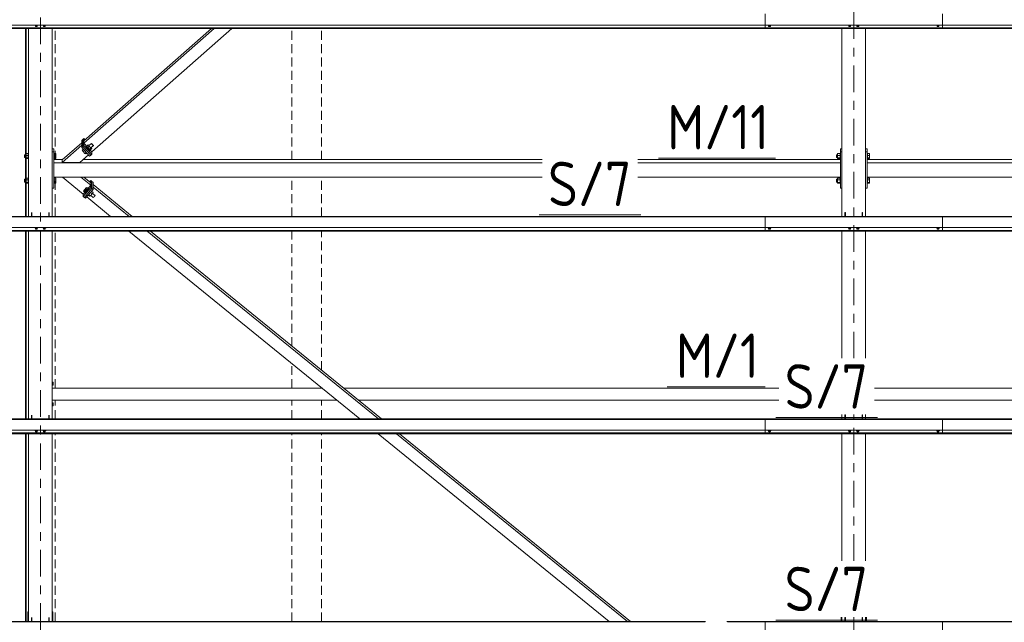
# Model space of a CAD drawing. Header units: millimetres. Extents: x -76 to 1111, y -178 to 661.
# Tile 18 of 91: x -25 to 42, y 216 to 257. Entities that reach past the tile are written whole.
import ezdxf

# ---------------------------------------------------------------- set-up
doc = ezdxf.new("R2010")
doc.units = ezdxf.units.MM
doc.header["$LTSCALE"] = 0.6
for name, pattern in [('VERDECKT2', [1.5, 1, -0.5]), ('XKITLINE00', [0]), ('XKITLINE03', [6, 3, -1, 1, -1])]:
    doc.linetypes.add(name, pattern=pattern)
for name, color, linetype, lineweight in [('Bolt', 7, 'Continuous', 0), ('Part', 2, 'Continuous', 0), ('PartMark', 3, 'Continuous', 0), ('S-GRID', 1, 'Continuous', 0)]:
    doc.layers.add(name, color=color, linetype=linetype, lineweight=lineweight)
doc.styles.add('ISOCPEUR', font='ISOCPEUR.TTF')

msp = doc.modelspace()

# ---------------------------------------------------------------- linework, layer by layer
at = {"layer": 'Bolt', "color": 3, "linetype": 'XKITLINE00', "lineweight": 0}
for p, q in [((-23.921, 256.453), (-23.921, 256.472)), ((-23.921, 256.453), (-23.867, 256.433)), ((-23.872, 256.375), (-23.872, 256.435)), ((-23.872, 256.375), (-23.864, 256.369)), ((-23.867, 256.433), (-23.867, 256.472)), ((-23.867, 256.433), (-23.757, 256.433)), ((-23.864, 256.369), (-23.842, 256.364)), ((-23.842, 256.364), (-23.812, 256.362)), ((-23.812, 256.362), (-23.782, 256.364)), ((-23.782, 256.364), (-23.76, 256.369)), ((-23.76, 256.369), (-23.752, 256.375)), ((-23.757, 256.433), (-23.757, 256.472)), ((-23.757, 256.433), (-23.702, 256.453)), ((-23.752, 256.375), (-23.752, 256.435)), ((-23.702, 256.453), (-23.702, 256.472)), ((-23.371, 256.453), (-23.371, 256.472)), ((-23.371, 256.453), (-23.317, 256.433)), ((-23.322, 256.375), (-23.322, 256.435)), ((-23.322, 256.375), (-23.314, 256.369)), ((-23.317, 256.433), (-23.317, 256.472)), ((-23.317, 256.433), (-23.207, 256.433)), ((-23.314, 256.369), (-23.292, 256.364)), ((-23.292, 256.364), (-23.262, 256.362)), ((-23.262, 256.362), (-23.232, 256.364)), ((-23.232, 256.364), (-23.21, 256.369)), ((-23.21, 256.369), (-23.202, 256.375)), ((-23.207, 256.433), (-23.207, 256.472)), ((-23.207, 256.433), (-23.152, 256.453)), ((-23.202, 256.375), (-23.202, 256.435)), ((-23.152, 256.453), (-23.152, 256.472)), ((25.654, 256.453), (25.654, 256.472)), ((25.654, 256.453), (25.709, 256.433)), ((25.703, 256.375), (25.703, 256.435)), ((25.703, 256.375), (25.711, 256.369)), ((25.709, 256.433), (25.709, 256.472)), ((25.709, 256.433), (25.818, 256.433)), ((25.711, 256.369), (25.733, 256.364)), ((25.733, 256.364), (25.763, 256.362)), ((25.763, 256.362), (25.793, 256.364)), ((25.793, 256.364), (25.815, 256.369)), ((25.815, 256.369), (25.823, 256.375)), ((25.818, 256.433), (25.818, 256.472)), ((25.818, 256.433), (25.873, 256.453)), ((25.823, 256.375), (25.823, 256.435)), ((25.873, 256.453), (25.873, 256.472)), ((31.079, 256.453), (31.079, 256.472)), ((31.079, 256.453), (31.134, 256.433)), ((31.128, 256.375), (31.128, 256.435)), ((31.128, 256.375), (31.136, 256.369)), ((31.134, 256.433), (31.134, 256.472)), ((31.134, 256.433), (31.243, 256.433)), ((31.136, 256.369), (31.158, 256.364)), ((31.158, 256.364), (31.188, 256.362)), ((31.188, 256.362), (31.218, 256.364)), ((31.218, 256.364), (31.24, 256.369)), ((31.24, 256.369), (31.248, 256.375)), ((31.243, 256.433), (31.243, 256.472)), ((31.243, 256.433), (31.298, 256.453)), ((31.248, 256.375), (31.248, 256.435)), ((31.298, 256.453), (31.298, 256.472)), ((31.629, 256.453), (31.629, 256.472)), ((31.629, 256.453), (31.684, 256.433)), ((31.678, 256.375), (31.678, 256.435)), ((31.678, 256.375), (31.686, 256.369)), ((31.684, 256.433), (31.684, 256.472)), ((31.684, 256.433), (31.793, 256.433)), ((31.686, 256.369), (31.708, 256.364)), ((31.708, 256.364), (31.738, 256.362)), ((31.738, 256.362), (31.768, 256.364)), ((31.768, 256.364), (31.79, 256.369)), ((31.79, 256.369), (31.798, 256.375)), ((31.793, 256.433), (31.793, 256.472)), ((31.793, 256.433), (31.848, 256.453)), ((31.798, 256.375), (31.798, 256.435)), ((31.848, 256.453), (31.848, 256.472)), ((37.054, 256.453), (37.054, 256.472)), ((37.054, 256.453), (37.109, 256.433)), ((37.103, 256.375), (37.103, 256.435)), ((37.103, 256.375), (37.111, 256.369)), ((37.109, 256.433), (37.109, 256.472)), ((37.109, 256.433), (37.218, 256.433)), ((37.111, 256.369), (37.133, 256.364)), ((37.133, 256.364), (37.163, 256.362)), ((37.163, 256.362), (37.193, 256.364)), ((37.193, 256.364), (37.215, 256.369)), ((37.215, 256.369), (37.223, 256.375)), ((37.218, 256.433), (37.218, 256.472)), ((37.218, 256.433), (37.273, 256.453)), ((37.223, 256.375), (37.223, 256.435)), ((37.273, 256.453), (37.273, 256.472)), ((-20.417, 248.265), (-20.298, 248.37)), ((-20.24, 248.338), (-20.298, 248.37)), ((-20.298, 248.37), (-20.24, 248.275)), ((-20.249, 248.316), (-20.078, 248.467)), ((-20.233, 248.33), (-20.24, 248.338)), ((-20.069, 248.447), (-20.078, 248.467)), ((-20.078, 248.467), (-20.069, 248.467)), ((-20.069, 248.467), (-20.045, 248.448)), ((-20.045, 248.412), (-20.069, 248.447)), ((-20.045, 248.448), (-20.011, 248.415)), ((-20.011, 248.373), (-20.045, 248.412)), ((-20.011, 248.415), (-19.978, 248.376)), ((-19.978, 248.34), (-20.011, 248.373)), ((-19.978, 248.376), (-19.953, 248.341)), ((-19.953, 248.321), (-19.978, 248.34)), ((-19.953, 248.341), (-19.945, 248.321)), ((-24.606, 247.704), (-24.606, 247.509)), ((-24.606, 247.704), (-24.527, 247.704)), ((-24.527, 247.776), (-24.527, 247.437)), ((-24.527, 247.776), (-24.367, 247.776)), ((-24.367, 247.787), (-24.367, 247.425)), ((-24.367, 247.787), (-24.337, 247.787)), ((-22.737, 247.704), (-22.736, 247.704)), ((-22.636, 247.787), (-22.606, 247.787)), ((-22.606, 247.431), (-22.606, 247.787)), ((-22.606, 247.776), (-22.481, 247.776)), ((-22.481, 247.776), (-22.481, 247.437)), ((-20.703, 248.013), (-20.63, 248.077)), ((-20.703, 248.013), (-20.646, 247.919)), ((-20.646, 247.919), (-20.557, 247.997)), ((-20.646, 247.919), (-20.53, 247.793)), ((-20.53, 247.793), (-20.441, 247.871)), ((-20.53, 247.793), (-20.472, 247.761)), ((-20.472, 247.761), (-20.399, 247.825)), ((-20.447, 248.254), (-20.425, 248.273)), ((-20.447, 248.254), (-20.431, 248.217)), ((-20.431, 248.217), (-20.386, 248.153)), ((-20.425, 248.273), (-20.409, 248.275)), ((-20.409, 248.236), (-20.425, 248.273)), ((-20.417, 248.265), (-20.359, 248.171)), ((-20.409, 248.275), (-20.407, 248.274)), ((-20.363, 248.173), (-20.409, 248.236)), ((-20.386, 248.153), (-20.324, 248.081)), ((-20.301, 248.1), (-20.363, 248.173)), ((-20.24, 248.275), (-20.359, 248.171)), ((-20.359, 248.171), (-20.243, 248.045)), ((-20.324, 248.081), (-20.262, 248.019)), ((-20.24, 248.038), (-20.301, 248.1)), ((-20.262, 248.019), (-20.217, 247.984)), ((-20.124, 248.149), (-20.243, 248.045)), ((-20.243, 248.045), (-20.186, 248.013)), ((-20.124, 248.149), (-20.24, 248.275)), ((-20.194, 248.003), (-20.24, 248.038)), ((-20.217, 247.984), (-20.2, 247.985)), ((-20.2, 247.985), (-20.178, 248.004)), ((-20.178, 248.004), (-20.194, 248.003)), ((-20.186, 248.013), (-20.067, 248.118)), ((-20.183, 248.016), (-20.178, 248.004)), ((-20.067, 248.118), (-20.124, 248.149)), ((-20.116, 248.171), (-19.945, 248.321)), ((-20.067, 248.118), (-20.105, 248.18)), ((-19.945, 248.321), (-19.953, 248.321)), ((30.294, 247.705), (30.294, 247.509)), ((30.294, 247.705), (30.374, 247.705)), ((30.374, 247.777), (30.374, 247.438)), ((30.374, 247.777), (30.534, 247.777)), ((30.374, 247.661), (30.534, 247.661)), ((30.534, 247.788), (30.534, 247.426)), ((30.534, 247.788), (30.564, 247.788)), ((32.263, 247.705), (32.264, 247.705)), ((32.364, 247.788), (32.394, 247.788)), ((32.394, 247.431), (32.394, 247.788)), ((32.394, 247.777), (32.519, 247.777)), ((32.394, 247.661), (32.519, 247.661)), ((32.519, 247.777), (32.519, 247.438)), ((-24.606, 247.509), (-24.527, 247.509)), ((-24.527, 247.66), (-24.367, 247.66)), ((-24.527, 247.491), (-24.367, 247.491)), ((-24.527, 247.437), (-24.367, 247.437)), ((-24.367, 247.425), (-24.337, 247.425)), ((-22.737, 247.509), (-22.736, 247.509)), ((-22.636, 247.425), (-22.606, 247.425)), ((-22.606, 247.66), (-22.481, 247.66)), ((-22.606, 247.491), (-22.481, 247.491)), ((-22.606, 247.437), (-22.481, 247.437)), ((-22.606, 247.425), (-22.606, 247.431)), ((30.294, 247.509), (30.374, 247.509)), ((30.374, 247.491), (30.534, 247.491)), ((30.374, 247.438), (30.534, 247.438)), ((30.534, 247.426), (30.564, 247.426)), ((32.263, 247.509), (32.264, 247.509)), ((32.364, 247.426), (32.394, 247.426)), ((32.394, 247.491), (32.519, 247.491)), ((32.394, 247.438), (32.519, 247.438)), ((32.394, 247.426), (32.394, 247.431)), ((-24.606, 246.041), (-24.606, 245.846)), ((-24.606, 246.041), (-24.527, 246.041)), ((-24.606, 245.846), (-24.527, 245.846)), ((-24.527, 246.113), (-24.527, 245.774)), ((-24.527, 246.113), (-24.367, 246.113)), ((-24.527, 245.997), (-24.367, 245.997)), ((-24.527, 245.828), (-24.367, 245.828)), ((-24.527, 245.774), (-24.367, 245.774)), ((-24.367, 246.125), (-24.367, 245.763)), ((-24.367, 246.125), (-24.337, 246.125)), ((-24.367, 245.763), (-24.337, 245.763)), ((-22.737, 246.041), (-22.736, 246.041)), ((-22.737, 245.846), (-22.736, 245.846)), ((-22.636, 246.125), (-22.606, 246.125)), ((-22.636, 245.763), (-22.606, 245.763)), ((-22.606, 245.768), (-22.606, 246.125)), ((-22.606, 246.113), (-22.481, 246.113)), ((-22.606, 245.997), (-22.481, 245.997)), ((-22.606, 245.828), (-22.481, 245.828)), ((-22.606, 245.774), (-22.481, 245.774)), ((-22.606, 245.763), (-22.606, 245.768)), ((-22.481, 246.113), (-22.481, 245.774)), ((30.294, 246.042), (30.294, 245.846)), ((30.294, 246.042), (30.374, 246.042)), ((30.294, 245.846), (30.374, 245.846)), ((30.374, 246.114), (30.374, 245.775)), ((30.374, 246.114), (30.534, 246.114)), ((30.374, 245.998), (30.534, 245.998)), ((30.374, 245.828), (30.534, 245.828)), ((30.374, 245.775), (30.534, 245.775)), ((30.534, 246.125), (30.534, 245.763)), ((30.534, 246.125), (30.564, 246.125)), ((30.534, 245.763), (30.564, 245.763)), ((32.263, 246.042), (32.264, 246.042)), ((32.263, 245.846), (32.264, 245.846)), ((32.364, 246.125), (32.394, 246.125)), ((32.364, 245.763), (32.394, 245.763)), ((32.394, 245.768), (32.394, 246.125)), ((32.394, 246.114), (32.519, 246.114)), ((32.394, 245.998), (32.519, 245.998)), ((32.394, 245.828), (32.519, 245.828)), ((32.394, 245.775), (32.519, 245.775)), ((32.394, 245.763), (32.394, 245.768)), ((32.519, 246.114), (32.519, 245.775)), ((-20.611, 245.234), (-20.556, 245.33)), ((-20.556, 245.268), (-20.611, 245.234)), ((-20.515, 245.156), (-20.611, 245.234)), ((-20.556, 245.33), (-20.445, 245.46)), ((-20.445, 245.398), (-20.556, 245.268)), ((-20.46, 245.19), (-20.556, 245.268)), ((-20.523, 245.147), (-20.518, 245.158)), ((-20.507, 245.146), (-20.523, 245.147)), ((-20.523, 245.147), (-20.5, 245.128)), ((-20.515, 245.156), (-20.46, 245.19)), ((-20.464, 245.183), (-20.507, 245.146)), ((-20.5, 245.128), (-20.484, 245.127)), ((-20.484, 245.127), (-20.441, 245.164)), ((-20.405, 245.247), (-20.464, 245.183)), ((-20.46, 245.19), (-20.349, 245.32)), ((-20.445, 245.46), (-20.39, 245.494)), ((-20.39, 245.494), (-20.445, 245.398)), ((-20.349, 245.32), (-20.445, 245.398)), ((-20.441, 245.164), (-20.382, 245.229)), ((-20.346, 245.322), (-20.405, 245.247)), ((-20.294, 245.416), (-20.39, 245.494)), ((-20.382, 245.229), (-20.322, 245.303)), ((-20.349, 245.32), (-20.294, 245.416)), ((-20.302, 245.387), (-20.346, 245.322)), ((-20.322, 245.303), (-20.279, 245.369)), ((-20.304, 245.424), (-20.302, 245.426)), ((-20.302, 245.426), (-20.286, 245.425)), ((-20.286, 245.425), (-20.302, 245.387)), ((-20.286, 245.425), (-20.263, 245.406)), ((-20.279, 245.369), (-20.263, 245.406)), ((-20.137, 244.927), (-20.257, 245.025)), ((-20.219, 245.07), (-20.205, 245.085)), ((-20.205, 245.085), (-20.191, 245.103)), ((-20.026, 245.057), (-20.146, 245.155)), ((-20.137, 244.927), (-20.026, 245.057)), ((-19.971, 245.154), (-20.075, 245.239)), ((-20.026, 245.057), (-19.971, 245.154)), ((-20.007, 245.09), (-19.841, 244.955)), ((-20.297, 244.978), (-20.192, 244.893)), ((-20.192, 244.893), (-20.137, 244.927)), ((-20.13, 244.935), (-19.969, 244.804)), ((-19.969, 244.804), (-19.96, 244.804)), ((-19.96, 244.804), (-19.937, 244.824)), ((-19.937, 244.824), (-19.905, 244.859)), ((-19.905, 244.859), (-19.873, 244.899)), ((-19.873, 244.899), (-19.849, 244.934)), ((-19.849, 244.934), (-19.841, 244.955)), ((-23.921, 242.759), (-23.921, 242.777)), ((-23.921, 242.759), (-23.867, 242.739)), ((-23.872, 242.681), (-23.872, 242.741)), ((-23.872, 242.681), (-23.864, 242.675)), ((-23.867, 242.739), (-23.867, 242.777)), ((-23.867, 242.739), (-23.757, 242.739)), ((-23.864, 242.675), (-23.842, 242.67)), ((-23.842, 242.67), (-23.812, 242.668)), ((-23.812, 242.668), (-23.782, 242.67)), ((-23.782, 242.67), (-23.76, 242.675)), ((-23.76, 242.675), (-23.752, 242.681)), ((-23.757, 242.739), (-23.757, 242.777)), ((-23.757, 242.739), (-23.702, 242.759)), ((-23.752, 242.681), (-23.752, 242.741)), ((-23.702, 242.759), (-23.702, 242.777)), ((-23.371, 242.759), (-23.371, 242.777)), ((-23.371, 242.759), (-23.317, 242.739)), ((-23.322, 242.681), (-23.322, 242.741)), ((-23.322, 242.681), (-23.314, 242.675)), ((-23.317, 242.739), (-23.317, 242.777)), ((-23.317, 242.739), (-23.207, 242.739)), ((-23.314, 242.675), (-23.292, 242.67)), ((-23.292, 242.67), (-23.262, 242.668)), ((-23.262, 242.668), (-23.232, 242.67)), ((-23.232, 242.67), (-23.21, 242.675)), ((-23.21, 242.675), (-23.202, 242.681)), ((-23.207, 242.739), (-23.207, 242.777)), ((-23.207, 242.739), (-23.152, 242.759)), ((-23.202, 242.681), (-23.202, 242.741)), ((-23.152, 242.759), (-23.152, 242.777)), ((25.654, 242.759), (25.654, 242.777)), ((25.654, 242.759), (25.709, 242.739)), ((25.703, 242.681), (25.703, 242.741)), ((25.703, 242.681), (25.711, 242.675)), ((25.709, 242.739), (25.709, 242.777)), ((25.709, 242.739), (25.818, 242.739)), ((25.711, 242.675), (25.733, 242.67)), ((25.733, 242.67), (25.763, 242.668)), ((25.763, 242.668), (25.793, 242.67)), ((25.793, 242.67), (25.815, 242.675)), ((25.815, 242.675), (25.823, 242.681)), ((25.818, 242.739), (25.818, 242.777)), ((25.818, 242.739), (25.873, 242.759)), ((25.823, 242.681), (25.823, 242.741)), ((25.873, 242.759), (25.873, 242.777)), ((31.079, 242.759), (31.079, 242.777)), ((31.079, 242.759), (31.134, 242.739)), ((31.128, 242.681), (31.128, 242.741)), ((31.128, 242.681), (31.136, 242.675)), ((31.134, 242.739), (31.134, 242.777)), ((31.134, 242.739), (31.243, 242.739)), ((31.136, 242.675), (31.158, 242.67)), ((31.158, 242.67), (31.188, 242.668)), ((31.188, 242.668), (31.218, 242.67)), ((31.218, 242.67), (31.24, 242.675)), ((31.24, 242.675), (31.248, 242.681)), ((31.243, 242.739), (31.243, 242.777)), ((31.243, 242.739), (31.298, 242.759)), ((31.248, 242.681), (31.248, 242.741)), ((31.298, 242.759), (31.298, 242.777)), ((31.629, 242.759), (31.629, 242.777)), ((31.629, 242.759), (31.684, 242.739)), ((31.678, 242.681), (31.678, 242.741)), ((31.678, 242.681), (31.686, 242.675)), ((31.684, 242.739), (31.684, 242.777)), ((31.684, 242.739), (31.793, 242.739)), ((31.686, 242.675), (31.708, 242.67)), ((31.708, 242.67), (31.738, 242.668)), ((31.738, 242.668), (31.768, 242.67)), ((31.768, 242.67), (31.79, 242.675)), ((31.79, 242.675), (31.798, 242.681)), ((31.793, 242.739), (31.793, 242.777)), ((31.793, 242.739), (31.848, 242.759)), ((31.798, 242.681), (31.798, 242.741)), ((31.848, 242.759), (31.848, 242.777)), ((37.054, 242.759), (37.054, 242.777)), ((37.054, 242.759), (37.109, 242.739)), ((37.103, 242.681), (37.103, 242.741)), ((37.103, 242.681), (37.111, 242.675)), ((37.109, 242.739), (37.109, 242.777)), ((37.109, 242.739), (37.218, 242.739)), ((37.111, 242.675), (37.133, 242.67)), ((37.133, 242.67), (37.163, 242.668)), ((37.163, 242.668), (37.193, 242.67)), ((37.193, 242.67), (37.215, 242.675)), ((37.215, 242.675), (37.223, 242.681)), ((37.218, 242.739), (37.218, 242.777)), ((37.218, 242.739), (37.273, 242.759)), ((37.223, 242.681), (37.223, 242.741)), ((37.273, 242.759), (37.273, 242.777)), ((-22.737, 232.318), (-22.667, 232.318)), ((-22.737, 232.118), (-22.667, 232.118)), ((-22.667, 232.318), (-22.667, 232.118)), ((-22.737, 230.918), (-22.667, 230.918)), ((-22.737, 230.718), (-22.667, 230.718)), ((-22.667, 230.918), (-22.667, 230.718)), ((-23.921, 229.065), (-23.921, 229.083)), ((-23.921, 229.065), (-23.867, 229.045)), ((-23.872, 228.987), (-23.872, 229.047)), ((-23.867, 229.045), (-23.867, 229.083)), ((-23.867, 229.045), (-23.757, 229.045)), ((-23.757, 229.045), (-23.757, 229.083)), ((-23.757, 229.045), (-23.702, 229.065)), ((-23.752, 228.987), (-23.752, 229.047)), ((-23.702, 229.065), (-23.702, 229.083)), ((-23.371, 229.065), (-23.371, 229.083)), ((-23.371, 229.065), (-23.317, 229.045)), ((-23.322, 228.987), (-23.322, 229.047)), ((-23.317, 229.045), (-23.317, 229.083)), ((-23.317, 229.045), (-23.207, 229.045)), ((-23.207, 229.045), (-23.207, 229.083)), ((-23.207, 229.045), (-23.152, 229.065)), ((-23.202, 228.987), (-23.202, 229.047)), ((-23.152, 229.065), (-23.152, 229.083)), ((25.654, 229.065), (25.654, 229.083)), ((25.654, 229.065), (25.709, 229.045)), ((25.703, 228.987), (25.703, 229.047)), ((25.709, 229.045), (25.709, 229.083)), ((25.709, 229.045), (25.818, 229.045)), ((25.818, 229.045), (25.818, 229.083)), ((25.818, 229.045), (25.873, 229.065)), ((25.823, 228.987), (25.823, 229.047)), ((25.873, 229.065), (25.873, 229.083)), ((31.079, 229.065), (31.079, 229.083)), ((31.079, 229.065), (31.134, 229.045)), ((31.128, 228.987), (31.128, 229.047)), ((31.134, 229.045), (31.134, 229.083)), ((31.134, 229.045), (31.243, 229.045)), ((31.243, 229.045), (31.243, 229.083)), ((31.243, 229.045), (31.298, 229.065)), ((31.248, 228.987), (31.248, 229.047)), ((31.298, 229.065), (31.298, 229.083)), ((31.629, 229.065), (31.629, 229.083)), ((31.629, 229.065), (31.684, 229.045)), ((31.678, 228.987), (31.678, 229.047)), ((31.684, 229.045), (31.684, 229.083)), ((31.684, 229.045), (31.793, 229.045)), ((31.793, 229.045), (31.793, 229.083)), ((31.793, 229.045), (31.848, 229.065)), ((31.798, 228.987), (31.798, 229.047)), ((31.848, 229.065), (31.848, 229.083)), ((37.054, 229.065), (37.054, 229.083)), ((37.054, 229.065), (37.109, 229.045)), ((37.103, 228.987), (37.103, 229.047)), ((37.109, 229.045), (37.109, 229.083)), ((37.109, 229.045), (37.218, 229.045)), ((37.218, 229.045), (37.218, 229.083)), ((37.218, 229.045), (37.273, 229.065)), ((37.223, 228.987), (37.223, 229.047)), ((37.273, 229.065), (37.273, 229.083)), ((-23.872, 228.987), (-23.864, 228.981)), ((-23.864, 228.981), (-23.842, 228.976)), ((-23.842, 228.976), (-23.812, 228.974)), ((-23.812, 228.974), (-23.782, 228.976)), ((-23.782, 228.976), (-23.76, 228.981)), ((-23.76, 228.981), (-23.752, 228.987)), ((-23.322, 228.987), (-23.314, 228.981)), ((-23.314, 228.981), (-23.292, 228.976)), ((-23.292, 228.976), (-23.262, 228.974)), ((-23.262, 228.974), (-23.232, 228.976)), ((-23.232, 228.976), (-23.21, 228.981)), ((-23.21, 228.981), (-23.202, 228.987)), ((25.703, 228.987), (25.711, 228.981)), ((25.711, 228.981), (25.733, 228.976)), ((25.733, 228.976), (25.763, 228.974)), ((25.763, 228.974), (25.793, 228.976)), ((25.793, 228.976), (25.815, 228.981)), ((25.815, 228.981), (25.823, 228.987)), ((31.128, 228.987), (31.136, 228.981)), ((31.136, 228.981), (31.158, 228.976)), ((31.158, 228.976), (31.188, 228.974)), ((31.188, 228.974), (31.218, 228.976)), ((31.218, 228.976), (31.24, 228.981)), ((31.24, 228.981), (31.248, 228.987)), ((31.678, 228.987), (31.686, 228.981)), ((31.686, 228.981), (31.708, 228.976)), ((31.708, 228.976), (31.738, 228.974)), ((31.738, 228.974), (31.768, 228.976)), ((31.768, 228.976), (31.79, 228.981)), ((31.79, 228.981), (31.798, 228.987)), ((37.103, 228.987), (37.111, 228.981)), ((37.111, 228.981), (37.133, 228.976)), ((37.133, 228.976), (37.163, 228.974)), ((37.163, 228.974), (37.193, 228.976)), ((37.193, 228.976), (37.215, 228.981)), ((37.215, 228.981), (37.223, 228.987))]:
    msp.add_line(p, q, dxfattribs=at)
at = {"layer": 'Part', "color": 2, "linetype": 'XKITLINE00', "lineweight": 0}
for p, q in [((25.463, 256.23), (25.463, 257.227)), ((37.463, 257.227), (37.463, 256.23)), ((-26.267, 256.472), (37.463, 256.472)), ((25.463, 256.472), (93.463, 256.472)), ((-26.267, 256.277), (37.463, 256.277)), ((-26.267, 256.25), (37.463, 256.25)), ((-26.267, 256.23), (37.463, 256.23)), ((-24.537, 243.532), (-24.537, 256.23)), ((-24.507, 243.532), (-24.507, 256.23)), ((-24.337, 243.532), (-24.337, 256.23)), ((-22.737, 243.532), (-22.737, 256.23)), ((-20.591, 248.483), (-11.786, 256.23)), ((-20.591, 248.649), (-11.975, 256.23)), ((-20.056, 247.901), (-10.589, 256.23)), ((25.463, 256.277), (93.463, 256.277)), ((25.463, 256.25), (93.463, 256.25)), ((25.463, 256.23), (93.463, 256.23)), ((30.663, 243.532), (30.663, 256.23)), ((32.263, 243.532), (32.263, 256.23)), ((-20.74, 248.518), (-22.07, 247.348)), ((-20.74, 248.352), (-22.07, 247.182)), ((-20.74, 248.674), (-20.666, 248.74)), ((-20.74, 248.196), (-20.74, 248.674)), ((-20.74, 248.518), (-20.74, 248.352)), ((-20.591, 248.805), (-20.666, 248.74)), ((-20.666, 248.262), (-20.666, 248.74)), ((-20.666, 248.262), (-20.666, 248.74)), ((-20.666, 248.262), (-20.591, 248.327)), ((-20.591, 248.327), (-20.591, 248.805)), ((-20.512, 248.719), (-20.591, 248.805)), ((-20.591, 248.649), (-20.591, 248.483)), ((-20.591, 248.483), (-20.056, 247.901)), ((-20.056, 247.745), (-20.591, 248.327)), ((-22.736, 248.102), (-22.736, 245.448)), ((-22.736, 248.102), (-22.636, 248.102)), ((-22.736, 247.894), (-22.636, 247.894)), ((-22.636, 245.448), (-22.636, 248.102)), ((-20.874, 247.182), (-20.284, 247.701)), ((-20.666, 248.262), (-20.74, 248.196)), ((-20.74, 248.196), (-20.205, 247.614)), ((-20.666, 248.262), (-20.131, 247.68)), ((-20.131, 247.68), (-20.666, 248.262)), ((-20.205, 247.614), (-20.131, 247.68)), ((-20.131, 247.68), (-20.056, 247.745)), ((-20.056, 247.745), (-20.056, 247.901)), ((30.564, 248.102), (30.564, 245.449)), ((30.564, 248.102), (30.663, 248.102)), ((30.564, 247.894), (30.663, 247.894)), ((32.264, 248.102), (32.264, 245.449)), ((32.264, 248.102), (32.364, 248.102)), ((32.264, 247.894), (32.364, 247.894)), ((32.364, 245.449), (32.364, 248.102)), ((-22.636, 247.369), (-22.047, 247.369)), ((10.392, 247.161), (-22.636, 247.161)), ((-22.636, 246.183), (-22.636, 247.161)), ((-22.07, 247.348), (-22.07, 247.182)), ((-22.07, 247.182), (-20.874, 247.182)), ((-20.661, 247.369), (10.392, 247.369)), ((16.863, 247.369), (30.564, 247.369)), ((30.564, 247.161), (16.863, 247.161)), ((30.564, 246.183), (30.564, 247.161)), ((32.364, 247.369), (82.392, 247.369)), ((32.364, 247.161), (82.392, 247.161)), ((32.364, 246.183), (32.364, 247.161)), ((-22.636, 246.183), (10.392, 246.183)), ((-22.045, 246.183), (-20.637, 245.039)), ((-20.793, 246.183), (-20.126, 245.641)), ((-20.588, 246.183), (-20.126, 245.807)), ((-20.126, 245.963), (-20.204, 245.871)), ((-20.126, 245.485), (-20.126, 245.963)), ((-20.126, 245.963), (-20.049, 245.901)), ((-20.126, 245.807), (-20.126, 245.641)), ((-20.049, 245.422), (-20.049, 245.901)), ((-20.049, 245.901), (-19.972, 245.838)), ((-20.049, 245.422), (-20.049, 245.901)), ((-19.972, 245.36), (-19.972, 245.838)), ((-19.972, 245.682), (-17.327, 243.532)), ((-19.972, 245.516), (-19.972, 245.682)), ((16.863, 246.183), (30.564, 246.183)), ((32.364, 246.183), (82.392, 246.183)), ((-22.736, 245.448), (-22.636, 245.448)), ((-20.126, 245.641), (-20.637, 245.039)), ((-20.126, 245.485), (-20.637, 244.883)), ((-20.637, 244.883), (-20.637, 245.039)), ((-20.049, 245.422), (-20.56, 244.821)), ((-20.56, 244.821), (-20.049, 245.422)), ((-20.483, 244.758), (-19.972, 245.36)), ((-20.049, 245.422), (-20.126, 245.485)), ((-19.972, 245.36), (-20.049, 245.422)), ((-19.972, 245.516), (-17.531, 243.532)), ((30.564, 245.449), (30.663, 245.449)), ((32.264, 245.449), (32.364, 245.449)), ((-20.637, 244.883), (-20.56, 244.821)), ((-20.56, 244.821), (-20.483, 244.758)), ((-20.405, 244.85), (-18.783, 243.532)), ((-24.137, 243.532), (-24.137, 243.8)), ((-24.107, 243.532), (-24.107, 243.8)), ((-22.967, 243.532), (-22.967, 243.8)), ((-22.937, 243.532), (-22.937, 243.8)), ((30.863, 243.532), (30.863, 243.8)), ((30.863, 243.8), (30.893, 243.8)), ((30.893, 243.532), (30.893, 243.8)), ((32.033, 243.532), (32.033, 243.8)), ((32.033, 243.8), (32.063, 243.8)), ((32.063, 243.532), (32.063, 243.8)), ((-26.267, 243.532), (37.463, 243.532)), ((-26.267, 243.501), (37.463, 243.501)), ((25.463, 243.532), (74.772, 243.532)), ((25.463, 242.536), (25.463, 243.532)), ((25.463, 243.501), (74.733, 243.501)), ((37.463, 243.532), (37.463, 242.536)), ((-26.267, 242.777), (37.463, 242.777)), ((-26.267, 242.583), (37.463, 242.583)), ((-26.267, 242.556), (37.463, 242.556)), ((-26.267, 242.536), (37.463, 242.536)), ((-24.537, 229.838), (-24.537, 242.536)), ((-24.507, 229.838), (-24.507, 242.536)), ((-24.337, 229.838), (-24.337, 242.536)), ((-22.737, 229.838), (-22.737, 242.536)), ((-17.557, 242.536), (-1.932, 229.838)), ((-16.305, 242.536), (-0.68, 229.838)), ((-16.1, 242.536), (-0.475, 229.838)), ((25.463, 242.777), (73.828, 242.777)), ((25.463, 242.583), (73.584, 242.583)), ((25.463, 242.556), (73.551, 242.556)), ((25.463, 242.536), (73.526, 242.536)), ((30.663, 233.938), (30.663, 242.536)), ((32.263, 233.938), (32.263, 242.536)), ((-22.737, 231.918), (-4.491, 231.918)), ((-3.034, 231.918), (26.392, 231.918)), ((32.863, 231.918), (66.811, 231.918)), ((-22.737, 231.118), (-3.506, 231.118)), ((-2.05, 231.118), (26.392, 231.118)), ((32.863, 231.118), (65.811, 231.118)), ((-26.267, 229.838), (37.463, 229.838)), ((-26.267, 229.807), (37.463, 229.807)), ((-24.137, 229.838), (-24.137, 230.105)), ((-24.107, 229.838), (-24.107, 230.105)), ((-22.967, 229.838), (-22.967, 230.105)), ((-22.937, 229.838), (-22.937, 230.105)), ((25.463, 229.838), (93.463, 229.838)), ((25.463, 228.842), (25.463, 229.838)), ((25.463, 229.807), (93.463, 229.807)), ((30.663, 229.838), (30.663, 230.138)), ((30.863, 229.838), (30.863, 230.106)), ((30.863, 230.106), (30.893, 230.106)), ((30.893, 229.838), (30.893, 230.106)), ((32.033, 229.838), (32.033, 230.106)), ((32.033, 230.106), (32.063, 230.106)), ((32.063, 229.838), (32.063, 230.106)), ((32.263, 229.838), (32.263, 230.138)), ((37.463, 229.838), (37.463, 228.842)), ((-26.267, 229.083), (37.463, 229.083)), ((25.463, 229.083), (93.463, 229.083)), ((-26.267, 228.889), (37.463, 228.889)), ((-26.267, 228.862), (37.463, 228.862)), ((-26.267, 228.842), (37.463, 228.842)), ((-24.537, 216.144), (-24.537, 228.842)), ((-24.507, 216.144), (-24.507, 228.842)), ((-24.337, 216.144), (-24.337, 228.842)), ((-22.737, 216.144), (-22.737, 228.842)), ((-0.705, 228.842), (14.92, 216.144)), ((0.547, 228.842), (16.172, 216.144)), ((0.751, 228.842), (16.377, 216.144)), ((25.463, 228.889), (93.463, 228.889)), ((25.463, 228.862), (93.463, 228.862)), ((25.463, 228.842), (93.463, 228.842)), ((30.663, 220.244), (30.663, 228.842)), ((32.263, 220.244), (32.263, 228.842)), ((-24.387, 216.789), (-24.337, 216.789)), ((-24.387, 216.144), (-24.387, 216.789)), ((-24.387, 216.498), (-24.337, 216.498)), ((-24.137, 216.144), (-24.137, 216.411)), ((-24.107, 216.144), (-24.107, 216.411)), ((-22.967, 216.144), (-22.967, 216.411)), ((-22.937, 216.144), (-22.937, 216.411)), ((-22.687, 216.789), (-22.737, 216.789)), ((-22.737, 216.498), (-22.687, 216.498)), ((-22.687, 216.144), (-22.687, 216.789)), ((30.613, 216.144), (30.613, 216.444)), ((30.663, 216.144), (30.663, 216.444)), ((30.863, 216.144), (30.863, 216.411)), ((30.863, 216.411), (30.893, 216.411)), ((30.893, 216.144), (30.893, 216.411)), ((32.033, 216.144), (32.033, 216.411)), ((32.033, 216.411), (32.063, 216.411)), ((32.063, 216.144), (32.063, 216.411)), ((32.263, 216.144), (32.263, 216.444)), ((32.313, 216.144), (32.313, 216.444)), ((-26.267, 216.144), (21.434, 216.144)), ((-26.267, 216.113), (21.408, 216.113)), ((22.878, 216.144), (37.463, 216.144)), ((22.916, 216.113), (37.463, 216.113)), ((25.463, 216.144), (93.463, 216.144)), ((25.463, 215.148), (25.463, 216.144)), ((25.463, 216.113), (93.463, 216.113)), ((37.463, 216.144), (37.463, 215.148))]:
    msp.add_line(p, q, dxfattribs=at)
at = {"layer": 'Part', "color": 4, "linetype": 'VERDECKT2', "lineweight": 0}
for p, q in [((-22.537, 247.369), (-22.537, 256.23)), ((-6.537, 247.369), (-6.537, 256.23)), ((-4.537, 247.369), (-4.537, 256.23)), ((-22.537, 243.532), (-22.537, 246.183)), ((-6.537, 243.532), (-6.537, 246.183)), ((-4.537, 243.532), (-4.537, 246.183)), ((-22.537, 231.918), (-22.537, 242.536)), ((-6.537, 234.764), (-6.537, 242.536)), ((-4.537, 233.139), (-4.537, 242.536)), ((-6.537, 231.918), (-6.537, 233.581)), ((-4.537, 231.918), (-4.537, 231.955)), ((-22.537, 229.838), (-22.537, 231.118)), ((-6.537, 229.838), (-6.537, 231.118)), ((-4.537, 229.838), (-4.537, 231.118)), ((-22.537, 216.144), (-22.537, 228.842)), ((-6.537, 216.144), (-6.537, 228.842)), ((-4.537, 216.144), (-4.537, 228.842))]:
    msp.add_line(p, q, dxfattribs=at)
at = {"layer": 'PartMark', "color": 1, "linetype": 'XKITLINE00', "lineweight": 0}
for p, q in [((18.261, 247.469), (26.164, 247.469)), ((10.192, 243.632), (17.063, 243.632)), ((18.849, 232.018), (25.463, 232.018)), ((26.192, 229.938), (33.063, 229.938)), ((26.192, 216.244), (33.063, 216.244))]:
    msp.add_line(p, q, dxfattribs=at)
at = {"layer": 'S-GRID', "color": 1, "linetype": 'XKITLINE03', "lineweight": 0}
for p, q in [((-23.537, 172.387), (-23.537, 340.337)), ((31.463, 233.938), (31.463, 257.527)), ((31.463, 220.244), (31.463, 230.138)), ((31.463, 172.387), (31.463, 216.444))]:
    msp.add_line(p, q, dxfattribs=at)

# ---------------------------------------------------------------- texts
at = {"layer": 'PartMark', "color": 1, "style": 'ISOCPEUR', "width": 0.85}
for s, p in [('M/11', (18.861, 248.069)), ('S/7', (10.792, 244.232)), ('M/1', (19.449, 232.618)), ('S/7', (26.792, 230.538)), ('S/7', (26.792, 216.844))]:
    msp.add_text(s, height=3, dxfattribs=at).set_placement(p)

doc.saveas('drawing.dxf')
